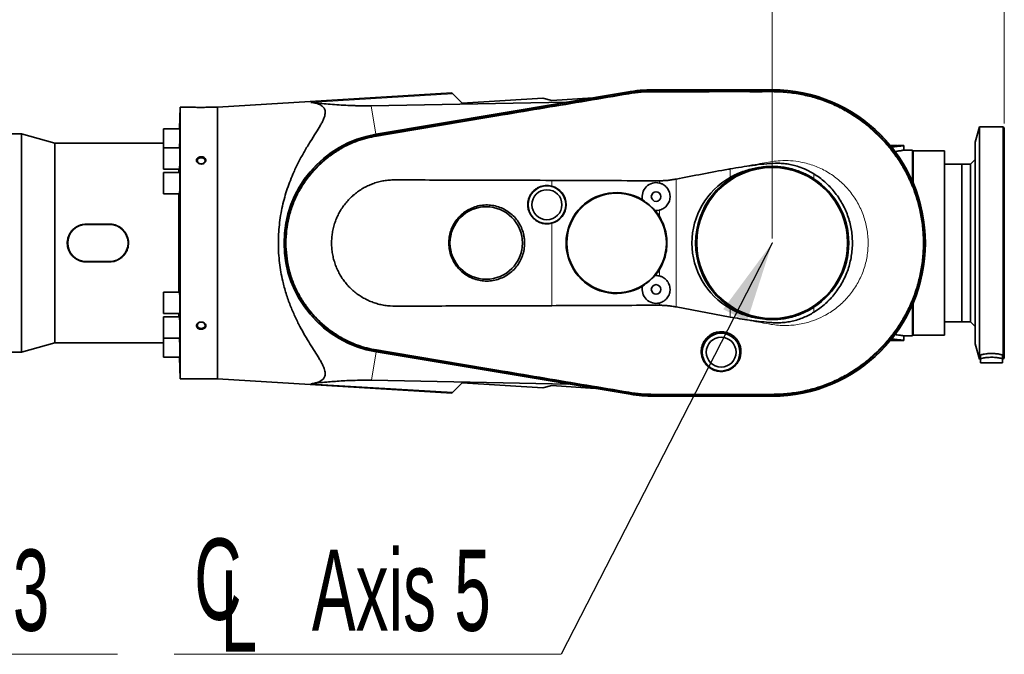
# Model space of a CAD drawing. Header units: millimetres. Extents: x 0 to 11920, y 0 to 8400.
# Tile 26 of 55: x 3584 to 4432, y 6482 to 7029. Entities that reach past the tile are written whole.
import ezdxf

# ---------------------------------------------------------------- set-up
doc = ezdxf.new("R2010")
doc.units = ezdxf.units.MM
doc.header["$LTSCALE"] = 20
doc.header["$PDSIZE"] = -1
doc.styles.add('SLDTEXTSTYLE0', font='TXT', dxfattribs={"width": 0.605})
doc.dimstyles.new('SLDDIMSTYLE0', dxfattribs={"dimtxt": 70, "dimasz": 70, "dimexe": 0, "dimexo": 0.0625, "dimgap": 17.5, "dimtad": 1, "dimdec": 0, "dimrnd": 1e-09, "dimzin": 12, "dimdsep": 46, "dimtxsty": 'SLDTEXTSTYLE0', "dimsah": 1, "dimcen": 0.09, "dimadec": 0, "dimazin": 3, "dimtfac": 1, "dimtofl": 0, "dimtmove": 0, "dimatfit": 3, "dimfxl": 1, "dimfrac": 2, "dimtolj": 1, "dimtzin": 12, "dimarcsym": 0})
doc.dimstyles.new('SLDDIMSTYLE1', dxfattribs={"dimtxt": 70, "dimasz": 70, "dimexe": 0, "dimexo": 0.0625, "dimgap": 17.5, "dimtad": 1, "dimdec": 1, "dimrnd": 1e-09, "dimzin": 12, "dimdsep": 46, "dimtxsty": 'SLDTEXTSTYLE0', "dimsah": 1, "dimcen": 0.09, "dimadec": 0, "dimazin": 3, "dimtfac": 1, "dimtofl": 0, "dimtmove": 0, "dimatfit": 3, "dimfxl": 1, "dimfrac": 2, "dimtolj": 1, "dimtzin": 12, "dimarcsym": 0})
doc.dimstyles.new('SLDDIMSTYLE2', dxfattribs={"dimtxt": 0.18, "dimasz": 70, "dimexe": 0, "dimexo": 0.0625, "dimgap": 0, "dimtad": 0, "dimtih": 1, "dimtoh": 1, "dimdec": 0, "dimrnd": 1e-09, "dimzin": 0, "dimdsep": 46, "dimtxsty": 'Standard', "dimsah": 1, "dimcen": 0.09, "dimadec": 0, "dimazin": 0, "dimtfac": 70, "dimtdec": 0, "dimtofl": 0, "dimtmove": 0, "dimatfit": 3, "dimfxl": 1, "dimfrac": 2, "dimtolj": 1, "dimtzin": 0, "dimarcsym": 0})

# ---------------------------------------------------------------- blocks, each defined once
blk = doc.blocks.new('_D_8')
at = {"color": 7, "linetype": 'Continuous', "lineweight": 0}
for p, q in [((2688.03, 6733.18), (2688.03, 7437.74)), ((4431.91, 6939.48), (4431.91, 7437.74)), ((2688.03, 7407.74), (4431.91, 7407.74))]:
    blk.add_line(p, q, dxfattribs=at)
at = {"color": 7, "linetype": 'Continuous', "lineweight": 18}
for centre, start, end in [((3560.46, 7461.45), 153.43495, 206.56505), ((3559.49, 7461.45), 333.43495, 26.56505)]:
    blk.add_arc(centre, 120.11, start, end, dxfattribs=at)
for points in [[(2688.03, 7407.74), (2758.03, 7397.74), (2758.03, 7417.74)], [(4431.91, 7407.74), (4361.91, 7417.74), (4361.91, 7397.74)]]:
    blk.add_solid(points, dxfattribs=at)
at = {"color": 7, "linetype": 'Continuous', "lineweight": 18, "insert": (3453.03, 7497.97), "char_height": 70, "attachment_point": 1, "style": 'SLDTEXTSTYLE0'}
blk.add_mtext('1744', dxfattribs=at)
blk = doc.blocks.new('_D_9')
at = {"color": 7, "linetype": 'Continuous', "lineweight": 0}
for p, q in [((3089.41, 6640.48), (3089.41, 7157.74)), ((4231.91, 6840.48), (4231.91, 7157.74)), ((3089.41, 7127.74), (4231.91, 7127.74))]:
    blk.add_line(p, q, dxfattribs=at)
at = {"color": 7, "linetype": 'Continuous', "lineweight": 18}
for points in [[(3089.41, 7127.74), (3159.41, 7117.74), (3159.41, 7137.74)], [(4231.91, 7127.74), (4161.91, 7137.74), (4161.91, 7117.74)]]:
    blk.add_solid(points, dxfattribs=at)
at = {"color": 7, "linetype": 'Continuous', "lineweight": 18, "insert": (3513.62, 7217.97), "char_height": 70, "attachment_point": 1, "style": 'SLDTEXTSTYLE0'}
blk.add_mtext('1142,5', dxfattribs=at)
blk = doc.blocks.new('_D_11')
at = {"color": 7, "linetype": 'Continuous', "lineweight": 0}
for p, q in [((2809.31, 6892.98), (2809.31, 7297.74)), ((4431.91, 6939.48), (4431.91, 7297.74)), ((4431.91, 7267.74), (2809.31, 7267.74))]:
    blk.add_line(p, q, dxfattribs=at)
at = {"color": 7, "linetype": 'Continuous', "lineweight": 18}
for points in [[(2809.31, 7267.74), (2879.31, 7257.74), (2879.31, 7277.74)], [(4431.91, 7267.74), (4361.91, 7277.74), (4361.91, 7257.74)]]:
    blk.add_solid(points, dxfattribs=at)
at = {"color": 7, "linetype": 'Continuous', "lineweight": 18, "insert": (3513.67, 7357.97), "char_height": 70, "attachment_point": 1, "style": 'SLDTEXTSTYLE0'}
blk.add_mtext('1623', dxfattribs=at)
blk = doc.blocks.new('SW_SYMBOL_MOD_CL')
at = {"color": 0, "linetype": 'Continuous', "lineweight": 0, "char_height": 15515, "attachment_point": 5, "style": 'SLDTEXTSTYLE0'}
for s, insert in [('C', (8000, 12000)), ('L', (12000, 6000))]:
    blk.add_mtext(s, dxfattribs=dict(at, insert=insert))
blk = doc.blocks.new('SW_NOTE_0_7')
at = {"color": 0, "linetype": 'Continuous', "lineweight": 0}
for p, q in [((0, 0), (331.11, 0)), ((331.11, 0), (0, 0)), ((0, 0), (331.11, 0)), ((331.11, 0), (0, 0)), ((0, 0), (331.11, 0)), ((331.11, 0), (0, 0))]:
    blk.add_line(p, q, dxfattribs=at)
at = {"color": 0, "linetype": 'Continuous', "lineweight": 0, "xscale": 0.0045117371, "yscale": 0.0045117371, "zscale": 0.0045117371}
blk.add_blockref('SW_SYMBOL_MOD_CL', (1.19, 10.12), dxfattribs=at)
at = {"color": 0, "linetype": 'Continuous', "lineweight": 0, "insert": (118.25, 90.24), "char_height": 70, "attachment_point": 1, "style": 'SLDTEXTSTYLE0'}
blk.add_mtext('Axis 3', dxfattribs=at)
blk = doc.blocks.new('SW_NOTE_0_8')
at = {"color": 0, "linetype": 'Continuous', "lineweight": 0}
for p, q in [((-333.33, 0), (0, 0)), ((0, 0), (-333.33, 0)), ((-333.33, 0), (0, 0)), ((0, 0), (-333.33, 0)), ((-333.33, 0), (0, 0)), ((0, 0), (-333.33, 0))]:
    blk.add_line(p, q, dxfattribs=at)
at = {"color": 0, "linetype": 'Continuous', "lineweight": 0, "xscale": 0.0045117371, "yscale": 0.0045117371, "zscale": 0.0045117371}
blk.add_blockref('SW_SYMBOL_MOD_CL', (-331.78, 10.12), dxfattribs=at)
at = {"color": 0, "linetype": 'Continuous', "lineweight": 0, "insert": (-214.73, 90.24), "char_height": 70, "attachment_point": 1, "style": 'SLDTEXTSTYLE0'}
blk.add_mtext('Axis 5', dxfattribs=at)

msp = doc.modelspace()

# ---------------------------------------------------------------- linework, layer by layer
at = {"color": 7, "linetype": 'Continuous', "lineweight": 35}
for p, q in [((3955.98, 6965.84), (3753.91, 6953.48)), ((4106.5, 6966.52), (3890.54, 6930.16)), ((3890.62, 6930.02), (4108.1, 6966.51)), ((3955.98, 6965.84), (3956.74, 6965.08)), ((4108.3, 6965.31), (4108.3, 6965.31)), ((4231.91, 6968.48), (4129.91, 6968.48)), ((4129.91, 6968.32), (4231.91, 6968.32)), ((4129.91, 6967.11), (4129.92, 6967.11)), ((4231.9, 6967.11), (4231.91, 6967.11)), ((3886.41, 6954.73), (4054.76, 6957.81)), ((3956.74, 6965.08), (3964.84, 6956.98)), ((4034.26, 6961.24), (3964.84, 6956.98)), ((4041.91, 6959.23), (4034.26, 6961.24)), ((4041.91, 6959.23), (4077.34, 6961.61)), ((3721.83, 6953.48), (3721.18, 6934.83)), ((3732.91, 6953.48), (3721.83, 6953.48)), ((3721.83, 6719.48), (3721.83, 6953.48)), ((3753.91, 6953.48), (3746.91, 6953.48)), ((3753.91, 6953.48), (3753.91, 6719.48)), ((3721.66, 6934.83), (3707.33, 6934.83)), ((3707.33, 6934.83), (3707.33, 6918.46)), ((4410.41, 6936.48), (4406.91, 6923.42)), ((4430.91, 6936.48), (4410.41, 6936.48)), ((4410.41, 6836.48), (4410.41, 6936.48)), ((4431.91, 6935.48), (4430.91, 6936.48)), ((4430.91, 6836.48), (4430.91, 6936.48)), ((4431.91, 6836.48), (4431.91, 6935.48)), ((3585.07, 6930.48), (3341.41, 6930.48)), ((3613.91, 6922.48), (3585.07, 6930.48)), ((3585.07, 6742.48), (3585.07, 6930.48)), ((3890.81, 6928.86), (3890.83, 6928.86)), ((4406.91, 6836.48), (4406.91, 6923.42)), ((3707.33, 6922.48), (3613.91, 6922.48)), ((3613.91, 6750.48), (3613.91, 6922.48)), ((3721.66, 6918.46), (3707.33, 6918.46)), ((3707.33, 6918.46), (3707.33, 6900.16)), ((4333.74, 6920.48), (4339.91, 6920.48)), ((4334.17, 6919.85), (4335.91, 6919.94)), ((4335.91, 6919.31), (4334.62, 6919.24)), ((4339.91, 6920.3), (4339.91, 6920.48)), ((4345.41, 6920.48), (4341.36, 6920.48)), ((4352.91, 6916.48), (4345.4, 6916.48)), ((4345.41, 6916.48), (4345.41, 6920.48)), ((4352.91, 6916.48), (4352.91, 6889.23)), ((4353.41, 6915.98), (4352.91, 6915.48)), ((4380.41, 6915.98), (4353.41, 6915.98)), ((4353.41, 6915.98), (4353.41, 6888.07)), ((4380.41, 6915.98), (4380.41, 6756.98)), ((4406.91, 6908.48), (4402.91, 6904.48)), ((3707.33, 6900.16), (3721.12, 6900.16)), ((3720.75, 6897.13), (3720.75, 6900.16)), ((4395.21, 6904.48), (4380.41, 6904.48)), ((4402.91, 6904.48), (4395.21, 6904.48)), ((4395.21, 6904.48), (4395.21, 6768.48)), ((4395.21, 6836.48), (4395.21, 6904.48)), ((4402.91, 6836.48), (4402.91, 6904.48)), ((3721.51, 6897.13), (3707.33, 6897.13)), ((3707.33, 6897.13), (3707.33, 6878.83)), ((3707.33, 6878.83), (3721.19, 6878.83)), ((3720.75, 6794.13), (3720.75, 6878.83)), ((4120.33, 6873.34), (4120.23, 6873.74)), ((4131.06, 6864.51), (4130.65, 6864.55)), ((3660.91, 6852.77), (3640.91, 6852.77)), ((3660.91, 6852.48), (3640.91, 6852.48)), ((4395.21, 6768.48), (4395.21, 6836.48)), ((4402.91, 6768.48), (4402.91, 6836.48)), ((4406.91, 6749.54), (4406.91, 6836.48)), ((4410.41, 6736.48), (4410.41, 6836.48)), ((4430.91, 6736.48), (4430.91, 6836.48)), ((4431.91, 6737.48), (4431.91, 6836.48)), ((3640.91, 6820.48), (3660.91, 6820.48)), ((3640.91, 6820.19), (3660.91, 6820.19)), ((4130.65, 6808.41), (4131.06, 6808.45)), ((4120.23, 6799.22), (4120.33, 6799.62)), ((3721.19, 6794.13), (3707.33, 6794.13)), ((3707.33, 6794.13), (3707.33, 6775.83)), ((4195.65, 6772.63), (4149.13, 6781.42)), ((4352.91, 6783.73), (4352.91, 6756.48)), ((4353.41, 6784.89), (4353.41, 6756.98)), ((3707.33, 6775.83), (3721.51, 6775.83)), ((3721.12, 6772.8), (3707.33, 6772.8)), ((3707.33, 6772.8), (3707.33, 6754.5)), ((3720.75, 6772.8), (3720.75, 6775.83)), ((4380.41, 6768.48), (4395.21, 6768.48)), ((4395.21, 6768.48), (4402.91, 6768.48)), ((4402.91, 6768.48), (4406.91, 6764.48)), ((3707.33, 6754.5), (3721.66, 6754.5)), ((3707.33, 6754.5), (3707.33, 6738.13)), ((4335.91, 6753.02), (4334.05, 6753.12)), ((4335.91, 6753.65), (4334.55, 6753.72)), ((4345.36, 6756.48), (4352.91, 6756.48)), ((4345.41, 6752.48), (4345.41, 6756.49)), ((4352.91, 6757.48), (4353.41, 6756.98)), ((4353.41, 6756.98), (4380.41, 6756.98)), ((3585.07, 6742.48), (3613.91, 6750.48)), ((3613.91, 6750.48), (3707.33, 6750.48)), ((4339.91, 6752.48), (4333.74, 6752.48)), ((4339.91, 6752.48), (4339.91, 6752.66)), ((4341.36, 6752.48), (4345.41, 6752.48)), ((4406.91, 6749.54), (4410.41, 6736.48)), ((3341.41, 6742.48), (3585.07, 6742.48)), ((3707.33, 6738.13), (3721.66, 6738.13)), ((3721.18, 6738.13), (3721.83, 6719.48)), ((4108.1, 6706.45), (3890.62, 6742.94)), ((3890.65, 6742.78), (4109.63, 6706.16)), ((3890.83, 6744.1), (3890.81, 6744.1)), ((4410.41, 6736.48), (4411.41, 6736.48)), ((4411.41, 6736.74), (4411.41, 6739.99)), ((4411.41, 6736.74), (4411.41, 6733.18)), ((4430.41, 6736.74), (4430.41, 6739.99)), ((4430.41, 6736.74), (4430.41, 6733.18)), ((4430.41, 6736.48), (4430.91, 6736.48)), ((4430.91, 6736.48), (4431.91, 6737.48)), ((4411.41, 6733.18), (4430.41, 6733.18)), ((3721.83, 6719.48), (3753.91, 6719.48)), ((3753.91, 6719.48), (3955.98, 6707.12)), ((4056.56, 6715.04), (3886.54, 6718.23)), ((3964.84, 6715.98), (3956.74, 6707.88)), ((3964.84, 6715.98), (4034.28, 6711.72)), ((4034.28, 6711.72), (4041.91, 6713.74)), ((4041.91, 6713.74), (4079.38, 6711.22)), ((3956.74, 6707.88), (3955.98, 6707.12)), ((4108.3, 6707.65), (4108.3, 6707.65)), ((4129.92, 6705.85), (4129.91, 6705.85)), ((4231.91, 6704.64), (4129.91, 6704.64)), ((4129.91, 6704.48), (4231.91, 6704.48)), ((4231.91, 6705.85), (4231.91, 6705.85))]:
    msp.add_line(p, q, dxfattribs=at)
at = {"color": 8, "linetype": 'Continuous', "lineweight": 18}
for p, q in [((4108.3, 6965.31), (4108.1, 6966.51)), ((4108.39, 6964.76), (4108.3, 6965.31)), ((4129.91, 6967.11), (4129.91, 6968.32)), ((4129.91, 6966.55), (4129.92, 6967.11)), ((4231.9, 6967.11), (4231.91, 6966.56)), ((4231.91, 6967.11), (4231.91, 6968.32)), ((3956.74, 6965.08), (3834.53, 6957.65)), ((3886.41, 6954.73), (3890.54, 6930.16)), ((3890.81, 6928.86), (3890.62, 6930.02)), ((3890.91, 6928.29), (3890.83, 6928.86)), ((4335.91, 6919.31), (4335.91, 6919.94)), ((4195.65, 6892.97), (4195.65, 6900.33)), ((4041.91, 6885.48), (4041.91, 6890.45)), ((4134.69, 6888.16), (4134.69, 6890.1)), ((4149.13, 6891.54), (4149.13, 6781.42)), ((4267.85, 6896.09), (4267.85, 6891.84)), ((4134.69, 6859.53), (4134.69, 6864.8)), ((3640.91, 6852.77), (3640.91, 6852.48)), ((3660.91, 6852.77), (3660.91, 6852.48)), ((4041.91, 6782.51), (4041.91, 6853.49)), ((3640.91, 6820.19), (3640.91, 6820.48)), ((3660.91, 6820.19), (3660.91, 6820.48)), ((4134.69, 6808.16), (4134.69, 6813.43)), ((4134.69, 6782.85), (4134.69, 6784.8)), ((4195.65, 6772.63), (4195.65, 6779.99)), ((4267.85, 6781.12), (4267.85, 6776.86)), ((4335.91, 6753.02), (4335.91, 6753.65)), ((3890.91, 6744.67), (3890.83, 6744.1)), ((3886.54, 6718.23), (3890.65, 6742.78)), ((3890.81, 6744.1), (3890.62, 6742.94)), ((3956.74, 6707.88), (3834.53, 6715.31)), ((4108.3, 6707.65), (4108.1, 6706.45)), ((4108.39, 6708.2), (4108.3, 6707.65)), ((4129.91, 6706.41), (4129.92, 6705.85)), ((4129.91, 6705.85), (4129.91, 6704.64)), ((4231.91, 6706.41), (4219.26, 6706.41)), ((4231.91, 6706.41), (4231.91, 6705.85)), ((4231.91, 6705.85), (4231.91, 6704.64))]:
    msp.add_line(p, q, dxfattribs=at)
at = {"color": 7, "linetype": 'Continuous', "lineweight": 35, "flags": 128}
for points in [[(3739.91, 6904.63), (3741.02, 6904.77), (3742, 6905.2), (3742.76, 6905.85), (3743.21, 6906.66), (3743.3, 6907.55), (3743.03, 6908.41), (3742.42, 6909.15), (3741.53, 6909.7), (3740.47, 6909.99), (3739.36, 6909.99), (3738.3, 6909.7), (3737.41, 6909.15), (3736.8, 6908.41), (3736.53, 6907.55), (3736.62, 6906.66), (3737.07, 6905.85), (3737.83, 6905.2), (3738.81, 6904.77), (3739.91, 6904.63)], [(3739.91, 6762.94), (3741.02, 6763.08), (3742, 6763.51), (3742.76, 6764.16), (3743.21, 6764.97), (3743.3, 6765.86), (3743.03, 6766.72), (3742.42, 6767.46), (3741.53, 6768.01), (3740.47, 6768.3), (3739.36, 6768.3), (3738.3, 6768.01), (3737.41, 6767.46), (3736.8, 6766.72), (3736.53, 6765.86), (3736.62, 6764.97), (3737.07, 6764.16), (3737.83, 6763.51), (3738.81, 6763.08), (3739.91, 6762.94)]]:
    msp.add_lwpolyline(points, dxfattribs=at)
at = {"color": 7, "linetype": 'Continuous', "lineweight": 35}
for centre, radius in [((4231.91, 6836.48), 65), ((4037.81, 6869.48), 16.25), ((4037.81, 6869.48), 12.92), ((4131.91, 6876.48), 4.15), ((4097.81, 6836.48), 42.9), ((3985.51, 6836.48), 31.23), ((4131.91, 6796.48), 4.15), ((4187.91, 6742.48), 16.25), ((4187.91, 6742.48), 12.86)]:
    msp.add_circle(centre, radius, dxfattribs=at)
for centre, radius, start, end in [((4129.91, 6827.48), 141, 90, 99.55723), ((4129.91, 6836.48), 131.84, 90, 99.52477), ((4231.91, 6836.48), 132, 270, 90), ((4231.91, 6836.48), 131.84, 270, 90), ((3906.31, 6836.48), 95, 99.55723, 260.50724), ((3906.31, 6836.48), 94.84, 99.52477, 260.47523), ((4231.91, 6836.48), 66, 102.58892, 257.41108), ((4231.91, 6836.48), 66, 302.99174, 57.00826), ((4037.81, 6869.48), 16.51, 284.37716, 75.62284), ((4131.91, 6876.48), 12, 76.65221, 193.20977), ((4097.81, 6836.48), 43.48, 58.96524, 301.03476), ((4097.81, 6836.48), 43.19, 40.52686, 58.57795), ((4131.91, 6876.48), 12, 265.89505, 283.34779), ((4097.81, 6836.48), 43.48, 32.01127, 40.13958), ((3640.91, 6836.48), 16, 90, 270), ((3660.91, 6836.48), 16, 270, 90), ((4097.81, 6836.48), 43.48, 319.86042, 327.98873), ((4097.81, 6836.48), 43.19, 301.42205, 319.47314), ((4131.91, 6796.48), 12, 76.65221, 94.10495), ((4131.91, 6796.48), 12, 166.79023, 283.34779), ((4129.91, 6836.48), 131.84, 260.47523, 270), ((4129.91, 6827.48), 123, 260.50724, 270)]:
    msp.add_arc(centre, radius, start, end, dxfattribs=at)
msp.add_ellipse((4227.96, 6836.48), major_axis=(65.16, 0), ratio=0.998153, start_param=2.089503, end_param=4.193682, dxfattribs=at)
for points, knots in [([(3890.83, 6928.86), (3897.41, 6929.97), (3910.57, 6932.18), (3930.31, 6935.48), (3969.8, 6942.1), (4015.91, 6949.83), (4062.05, 6957.56), (4088.48, 6961.99), (4101.69, 6964.2), (4108.3, 6965.31)], [0, 0, 0, 0, 0.090795, 0.181579, 0.272357, 0.635472, 0.817736, 0.908868, 1, 1, 1, 1]), ([(4108.3, 6965.31), (4111.87, 6965.83), (4117.24, 6966.6), (4124.47, 6967.04), (4128.1, 6967.09), (4129.91, 6967.11)], [0, 0, 0, 0, 0.498216, 0.74889, 1, 1, 1, 1]), ([(4129.92, 6967.11), (4136.59, 6967.11), (4149.93, 6967.11), (4169.94, 6967.11), (4190.27, 6967.11), (4207.43, 6967.12), (4221.41, 6967.1), (4228.41, 6967.11), (4231.9, 6967.11)], [0, 0, 0, 0, 0.196211, 0.392415, 0.588619, 0.794305, 0.897147, 1, 1, 1, 1]), ([(4231.91, 6967.11), (4235.29, 6967.04), (4242.04, 6966.9), (4252.1, 6965.68), (4262.08, 6963.72), (4271.91, 6960.97), (4281.59, 6957.45), (4291.13, 6953.08), (4300.48, 6947.85), (4309.49, 6941.77), (4317.97, 6934.96), (4325.92, 6927.41), (4333.29, 6919.12), (4339.91, 6910.25), (4345.71, 6900.93), (4350.71, 6891.17), (4354.93, 6880.91), (4358.24, 6870.35), (4360.63, 6859.63), (4362.12, 6848.77), (4362.7, 6837.69), (4362.33, 6826.63), (4361.04, 6815.72), (4358.87, 6805.08), (4355.82, 6794.63), (4351.88, 6784.4), (4347.04, 6774.42), (4341.38, 6764.91), (4334.98, 6755.98), (4327.88, 6747.63), (4320.01, 6739.81), (4311.52, 6732.71), (4302.52, 6726.4), (4293.06, 6720.87), (4283.05, 6716.1), (4272.88, 6712.29), (4262.71, 6709.39), (4252.63, 6707.38), (4242.34, 6706.09), (4235.41, 6705.93), (4231.91, 6705.85)], [0, 0, 0, 0, 0.02467, 0.049342, 0.074004, 0.098969, 0.123935, 0.149212, 0.175614, 0.202199, 0.228564, 0.255112, 0.282237, 0.309562, 0.33593, 0.36248, 0.389608, 0.416936, 0.443307, 0.469862, 0.496994, 0.524326, 0.550696, 0.57725, 0.60362, 0.630173, 0.657304, 0.684634, 0.711007, 0.737562, 0.764696, 0.792029, 0.818399, 0.844953, 0.872084, 0.899415, 0.924248, 0.949353, 0.974457, 1, 1, 1, 1]), ([(3834.53, 6715.31), (3835.84, 6715.5), (3838, 6715.82), (3840.62, 6716.61), (3842.62, 6717.47), (3844.3, 6718.56), (3845.53, 6719.82), (3846.32, 6721.18), (3846.75, 6722.63), (3846.85, 6724.25), (3846.61, 6726.18), (3845.94, 6728.46), (3844.81, 6731.11), (3843.33, 6733.95), (3841.06, 6737.87), (3837.84, 6743.01), (3833.62, 6749.64), (3829.28, 6756.81), (3824.87, 6764.7), (3820.59, 6773.31), (3816.55, 6782.77), (3812.98, 6792.91), (3810.34, 6802.59), (3808.53, 6811.47), (3807.34, 6819.46), (3806.6, 6827.66), (3806.33, 6835.92), (3806.53, 6844.11), (3807.2, 6852.25), (3808.32, 6860.35), (3809.89, 6868.28), (3811.83, 6875.93), (3814.11, 6883.32), (3816.73, 6890.5), (3820.04, 6898.41), (3824.11, 6906.83), (3828.95, 6915.63), (3833.96, 6923.86), (3838.61, 6931.17), (3841.96, 6936.56), (3844.07, 6940.37), (3845.29, 6942.91), (3846.14, 6945.14), (3846.66, 6947.09), (3846.86, 6948.91), (3846.71, 6950.58), (3846.2, 6952.06), (3845.35, 6953.36), (3844.16, 6954.49), (3842.17, 6955.76), (3839.08, 6956.96), (3836.05, 6957.42), (3834.53, 6957.65)], [0, 0, 0, 0, 0.020288, 0.033411, 0.04653, 0.05997, 0.073406, 0.084362, 0.095318, 0.106609, 0.117902, 0.13216, 0.146423, 0.16107, 0.175721, 0.203417, 0.231127, 0.259502, 0.287876, 0.318046, 0.34821, 0.379439, 0.41066, 0.432363, 0.454064, 0.476382, 0.498699, 0.520413, 0.542127, 0.564478, 0.586831, 0.608583, 0.630336, 0.65255, 0.674767, 0.706457, 0.738153, 0.770756, 0.80335, 0.83152, 0.845799, 0.860075, 0.871517, 0.882956, 0.894705, 0.906452, 0.917912, 0.929373, 0.94118, 0.95299, 0.976338, 1, 1, 1, 1]), ([(3834.53, 6957.65), (3836.63, 6957.41), (3840.83, 6956.94), (3847.57, 6956.28), (3854.74, 6955.67), (3862.23, 6955.18), (3868.84, 6954.89), (3874.28, 6954.74), (3878.37, 6954.68), (3882.4, 6954.67), (3885.07, 6954.71), (3886.41, 6954.73)], [0, 0, 0, 0, 0.153001, 0.305984, 0.46037, 0.614674, 0.749662, 0.818159, 0.88663, 0.943092, 1, 1, 1, 1]), ([(3732.91, 6953.48), (3732.93, 6953.48), (3732.99, 6953.48), (3733.65, 6953.44), (3735.06, 6953.37), (3737.03, 6953.31), (3739.35, 6953.28), (3741.78, 6953.29), (3744.01, 6953.34), (3745.73, 6953.42), (3746.75, 6953.47), (3746.86, 6953.48), (3746.91, 6953.48)], [0, 0, 0, 0, 0.052295, 0.15493, 0.258586, 0.364844, 0.474016, 0.585217, 0.696873, 0.80723, 0.914856, 1, 1, 1, 1]), ([(3721.23, 6918.46), (3721.25, 6918.94), (3721.31, 6920.06), (3721.41, 6922.65), (3721.51, 6925.72), (3721.59, 6928.81), (3721.64, 6931.55), (3721.66, 6933.59), (3721.65, 6934.73), (3721.63, 6934.72), (3721.62, 6934.71)], [0, 0, 0, 0, 0.101077, 0.236488, 0.371911, 0.507295, 0.64261, 0.777857, 0.913059, 1, 1, 1, 1]), ([(3890.81, 6744.1), (3889.17, 6744.4), (3885.87, 6745.01), (3879.34, 6746.67), (3872.08, 6749.13), (3864.25, 6752.67), (3857.37, 6756.49), (3850.78, 6760.92), (3844.58, 6765.89), (3838.89, 6771.32), (3833.66, 6777.2), (3828.9, 6783.56), (3824.7, 6790.3), (3821.12, 6797.31), (3818.13, 6804.59), (3815.75, 6812.17), (3814.02, 6819.93), (3812.96, 6827.72), (3812.55, 6835.58), (3812.81, 6843.53), (3813.74, 6851.42), (3815.33, 6859.13), (3817.54, 6866.68), (3820.41, 6874.09), (3823.91, 6881.22), (3827.95, 6887.98), (3832.54, 6894.37), (3837.71, 6900.41), (3843.37, 6905.99), (3849.42, 6911.02), (3855.86, 6915.53), (3862.74, 6919.52), (3870.82, 6923.34), (3878.45, 6926.03), (3885.45, 6927.87), (3889.03, 6928.53), (3890.81, 6928.86)], [0, 0, 0, 0, 0.019093, 0.03819, 0.076816, 0.10641, 0.136004, 0.166458, 0.196911, 0.226506, 0.2561, 0.286554, 0.317008, 0.346604, 0.3762, 0.406655, 0.43711, 0.466712, 0.496313, 0.526774, 0.557235, 0.586835, 0.616435, 0.646894, 0.677354, 0.706955, 0.736557, 0.767018, 0.79748, 0.827076, 0.856672, 0.887129, 0.917585, 0.958506, 0.979255, 1, 1, 1, 1]), ([(3721.12, 6900.28), (3721.14, 6900.28), (3721.19, 6900.28), (3721.28, 6901.45), (3721.39, 6903.52), (3721.49, 6906.27), (3721.58, 6909.36), (3721.64, 6912.44), (3721.66, 6915.18), (3721.66, 6917.22), (3721.62, 6918.36), (3721.58, 6918.35), (3721.57, 6918.34)], [0, 0, 0, 0, 0.072038, 0.179431, 0.286882, 0.394352, 0.501799, 0.609195, 0.716535, 0.823833, 0.931121, 1, 1, 1, 1]), ([(4335.91, 6919.94), (4336.93, 6920.02), (4338.97, 6920.18), (4340.77, 6920.4), (4341.58, 6920.5), (4341.38, 6920.48), (4341.36, 6920.47)], [0, 0, 0, 0, 0.3227454, 0.6454972, 0.9675901, 1, 1, 1, 1]), ([(4345.4, 6920.48), (4345.37, 6920.47), (4345.31, 6920.46), (4344.71, 6920.36), (4343.74, 6920.2), (4342.39, 6919.99), (4340.64, 6919.75), (4338.49, 6919.51), (4336.78, 6919.38), (4335.91, 6919.31)], [0, 0, 0, 0, 0.129314, 0.266036, 0.406669, 0.544446, 0.686115, 0.840291, 1, 1, 1, 1]), ([(4337.52, 6915.39), (4337.73, 6915.41), (4338.7, 6915.48), (4340.22, 6915.67), (4342, 6915.9), (4343.45, 6916.13), (4344.55, 6916.32), (4345.2, 6916.44), (4345.47, 6916.49), (4345.4, 6916.48), (4345.4, 6916.48)], [0, 0, 0, 0, 0.045027, 0.19832, 0.355941, 0.511207, 0.671017, 0.825408, 0.984413, 1, 1, 1, 1]), ([(3736.76, 6905.74), (3737.03, 6905.51), (3737.62, 6905.02), (3738.84, 6904.58), (3740.21, 6904.47), (3741.56, 6904.74), (3742.73, 6905.35), (3743.57, 6906.24), (3743.98, 6907.27), (3743.93, 6908.34), (3743.45, 6909.32), (3742.58, 6910.11), (3741.41, 6910.65), (3740.06, 6910.86), (3738.68, 6910.72), (3737.43, 6910.23), (3736.48, 6909.45), (3735.93, 6908.47), (3735.84, 6907.41), (3736.14, 6906.46), (3736.57, 6905.96), (3736.76, 6905.74)], [0, 0, 0, 0, 0.047445, 0.101225, 0.155754, 0.210712, 0.265569, 0.319819, 0.373182, 0.42578, 0.478107, 0.530781, 0.584236, 0.638543, 0.693419, 0.748367, 0.802852, 0.856501, 0.9093, 0.961644, 1, 1, 1, 1]), ([(4149.13, 6891.54), (4164.14, 6894.45), (4179.64, 6897.44), (4195.17, 6900.24), (4195.65, 6900.33)], [0, 0, 0, 0, 0.969242, 1, 1, 1, 1]), ([(4195.65, 6900.33), (4202.11, 6901.37), (4211.8, 6902.94), (4224.81, 6904.61), (4233.05, 6905.24), (4239.69, 6905.16), (4244.75, 6904.68), (4249.8, 6903.72), (4255.42, 6902.11), (4261.56, 6899.72), (4265.74, 6897.31), (4267.85, 6896.09)], [0, 0, 0, 0, 0.264572, 0.39745, 0.530199, 0.597906, 0.665584, 0.735297, 0.805023, 0.901813, 1, 1, 1, 1]), ([(4195.65, 6892.97), (4197.44, 6893.93), (4201.02, 6895.85), (4206.54, 6898.04), (4212.05, 6899.77), (4215.7, 6900.52), (4217.53, 6900.89)], [0, 0, 0, 0, 0.26007, 0.522211, 0.760324, 1, 1, 1, 1]), ([(4217.53, 6900.89), (4219.19, 6901.23), (4222.53, 6901.89), (4227.65, 6902.41), (4232.85, 6902.54), (4238.16, 6902.26), (4243.52, 6901.53), (4248.92, 6900.33), (4254.27, 6898.66), (4260.73, 6896.06), (4265.11, 6893.47), (4267.85, 6891.84)], [0, 0, 0, 0, 0.0969858, 0.1945545, 0.2939514, 0.3939779, 0.4980649, 0.6028769, 0.7099758, 0.8178652, 1, 1, 1, 1]), ([(3721.19, 6878.94), (3721.21, 6878.94), (3721.27, 6878.95), (3721.37, 6880.12), (3721.47, 6882.19), (3721.56, 6884.95), (3721.62, 6888.04), (3721.66, 6891.12), (3721.66, 6893.86), (3721.63, 6895.89), (3721.57, 6897.03), (3721.53, 6897.02), (3721.51, 6897.01)], [0, 0, 0, 0, 0.072235, 0.179677, 0.287147, 0.394603, 0.502013, 0.609365, 0.716671, 0.823959, 0.931261, 1, 1, 1, 1]), ([(4041.91, 6890.45), (4028.57, 6890.49), (4001.89, 6890.59), (3965.57, 6890.7), (3937.78, 6890.74), (3920.93, 6890.81), (3911.31, 6890.88), (3905.01, 6890.86), (3899.62, 6890.51), (3895.18, 6889.73), (3890.75, 6888.61), (3886.45, 6887.1), (3882.3, 6885.25), (3878.35, 6883.07), (3874.55, 6880.54), (3870.99, 6877.71), (3867.68, 6874.59), (3864.64, 6871.21), (3861.87, 6867.53), (3859.42, 6863.64), (3857.33, 6859.59), (3855.58, 6855.39), (3854.17, 6851.01), (3853.14, 6846.52), (3852.5, 6842), (3852.23, 6837.45), (3852.34, 6832.83), (3852.84, 6828.25), (3853.71, 6823.76), (3854.95, 6819.36), (3856.58, 6815.04), (3858.56, 6810.88), (3860.87, 6806.93), (3863.49, 6803.21), (3866.44, 6799.67), (3869.69, 6796.42), (3873.16, 6793.47), (3876.86, 6790.83), (3880.81, 6788.48), (3884.95, 6786.49), (3889.21, 6784.84), (3893.6, 6783.6), (3898.12, 6782.65), (3904.11, 6782.08), (3911.47, 6782.08), (3923.07, 6782.16), (3940.47, 6782.21), (3963.65, 6782.26), (3998.43, 6782.36), (4024.52, 6782.45), (4041.91, 6782.51)], [0, 0, 0, 0, 0.090585, 0.181171, 0.246624, 0.279357, 0.295724, 0.312095, 0.322198, 0.332378, 0.342781, 0.353258, 0.363362, 0.373646, 0.383929, 0.394397, 0.404582, 0.414839, 0.425321, 0.435879, 0.446049, 0.45629, 0.466752, 0.477291, 0.487483, 0.497745, 0.508229, 0.51879, 0.528996, 0.539272, 0.549773, 0.560351, 0.570544, 0.580808, 0.591295, 0.601861, 0.612036, 0.622283, 0.632752, 0.643297, 0.65351, 0.663799, 0.674316, 0.684924, 0.704637, 0.724374, 0.763848, 0.822866, 0.881894, 1, 1, 1, 1]), ([(4041.91, 6890.45), (4055.26, 6890.4), (4081.94, 6890.3), (4112.87, 6890.11), (4130.45, 6890.11), (4134.69, 6890.1)], [0, 0, 0, 0, 0.4314658, 0.8629316, 1, 1, 1, 1]), ([(4134.69, 6890.1), (4135.89, 6890.12), (4138.3, 6890.16), (4141.92, 6890.44), (4145.54, 6890.88), (4147.93, 6891.32), (4149.13, 6891.54)], [0, 0, 0, 0, 0.24828, 0.49726, 0.748301, 1, 1, 1, 1]), ([(4267.85, 6896.09), (4269.49, 6895.02), (4272.77, 6892.87), (4277.31, 6889.16), (4281.54, 6885.11), (4285.44, 6880.7), (4288.98, 6875.93), (4292.11, 6870.88), (4294.77, 6865.62), (4296.99, 6860.17), (4298.76, 6854.49), (4300.04, 6848.68), (4300.81, 6842.84), (4301.1, 6836.95), (4300.89, 6831.01), (4300.18, 6825.1), (4298.98, 6819.33), (4297.3, 6813.68), (4295.13, 6808.14), (4292.5, 6802.8), (4289.46, 6797.75), (4286, 6792.97), (4282.13, 6788.46), (4277.79, 6784.21), (4273.05, 6780.28), (4269.59, 6778.01), (4267.85, 6776.86)], [0, 0, 0, 0, 0.041134, 0.082554, 0.123426, 0.164299, 0.206355, 0.248411, 0.28932, 0.33023, 0.372326, 0.414421, 0.455346, 0.496271, 0.538383, 0.580495, 0.62144, 0.662386, 0.704521, 0.746656, 0.787594, 0.828531, 0.870657, 0.912783, 0.956221, 1, 1, 1, 1]), ([(4041.91, 6885.48), (4041.02, 6885.66), (4039.2, 6886.03), (4036.41, 6886.01), (4033.64, 6885.54), (4031.02, 6884.61), (4028.57, 6883.25), (4026.4, 6881.51), (4024.53, 6879.41), (4023.06, 6877.05), (4021.99, 6874.46), (4021.38, 6871.74), (4021.24, 6868.94), (4021.56, 6866.17), (4022.35, 6863.48), (4023.57, 6860.98), (4025.21, 6858.7), (4027.19, 6856.74), (4029.49, 6855.13), (4032.01, 6853.94), (4034.71, 6853.19), (4038.05, 6852.8), (4040.45, 6853.23), (4041.91, 6853.49)], [0, 0, 0, 0, 0.045632, 0.092587, 0.138219, 0.185175, 0.230808, 0.277765, 0.323405, 0.370369, 0.416016, 0.462987, 0.50864, 0.555616, 0.60127, 0.648247, 0.693899, 0.740875, 0.786521, 0.833492, 0.879131, 0.926093, 1, 1, 1, 1]), ([(4134.69, 6888.16), (4135.49, 6887.91), (4137.58, 6887.27), (4140.52, 6885.16), (4142.91, 6881.84), (4144.06, 6877.9), (4143.85, 6873.8), (4142.29, 6870), (4139.56, 6866.94), (4136.79, 6865.38), (4135.09, 6864.91), (4134.69, 6864.8)], [0, 0, 0, 0, 0.078787, 0.204627, 0.330631, 0.4567, 0.582662, 0.708561, 0.834557, 0.96063, 1, 1, 1, 1]), ([(4018.59, 6836.48), (4018.5, 6834.61), (4018.31, 6830.86), (4016.84, 6825.42), (4014.53, 6820.34), (4011.41, 6815.73), (4007.56, 6811.72), (4003.11, 6808.41), (3998.16, 6805.92), (3992.88, 6804.29), (3987.4, 6803.59), (3981.89, 6803.8), (3976.5, 6804.95), (3971.38, 6806.97), (3966.68, 6809.83), (3962.5, 6813.44), (3959, 6817.71), (3956.24, 6822.5), (3954.33, 6827.71), (3953.3, 6833.17), (3953.22, 6838.72), (3954.06, 6844.22), (3955.82, 6849.5), (3958.43, 6854.42), (3961.84, 6858.81), (3965.92, 6862.57), (3970.58, 6865.57), (3975.67, 6867.76), (3981.04, 6869.04), (3986.55, 6869.41), (3992.03, 6868.83), (3997.34, 6867.36), (4002.32, 6865), (4006.85, 6861.86), (4010.77, 6857.99), (4014.02, 6853.51), (4016.46, 6848.54), (4017.84, 6843.92), (4018.49, 6839.87), (4018.56, 6837.61), (4018.59, 6836.48)], [0, 0, 0, 0, 0.027345, 0.054689, 0.081676, 0.108663, 0.135588, 0.162513, 0.189342, 0.21617, 0.242909, 0.269648, 0.296346, 0.323045, 0.349769, 0.376493, 0.403295, 0.430097, 0.456992, 0.483888, 0.510854, 0.53782, 0.564805, 0.591791, 0.618738, 0.645685, 0.672549, 0.699414, 0.726185, 0.752955, 0.779663, 0.806371, 0.833076, 0.859782, 0.886548, 0.913315, 0.940177, 0.96704, 0.98352, 1, 1, 1, 1]), ([(4134.69, 6813.43), (4135.68, 6815.18), (4137.69, 6818.72), (4139.83, 6824.81), (4141.16, 6831.54), (4141.38, 6838.8), (4140.37, 6846.13), (4138.23, 6853.18), (4135.84, 6857.45), (4134.69, 6859.53)], [0, 0, 0, 0, 0.124326, 0.251217, 0.397237, 0.547218, 0.698067, 0.853325, 1, 1, 1, 1]), ([(3640.91, 6852.77), (3640.01, 6852.72), (3638.19, 6852.64), (3635.54, 6851.94), (3633.01, 6850.83), (3630.73, 6849.32), (3628.7, 6847.44), (3627.03, 6845.25), (3625.74, 6842.78), (3624.89, 6840.16), (3624.5, 6837.42), (3624.57, 6834.71), (3625.09, 6832.03), (3626.04, 6829.52), (3627.4, 6827.17), (3629.12, 6825.08), (3631.2, 6823.28), (3633.55, 6821.85), (3636.15, 6820.82), (3638.63, 6820.28), (3640.24, 6820.22), (3640.91, 6820.19)], [0, 0, 0, 0, 0.052563, 0.106663, 0.159224, 0.213282, 0.266348, 0.320943, 0.374135, 0.428918, 0.481241, 0.535126, 0.586709, 0.639769, 0.691724, 0.745131, 0.798063, 0.852509, 0.905756, 0.96058, 1, 1, 1, 1]), ([(3660.91, 6820.19), (3661.82, 6820.24), (3663.64, 6820.32), (3666.29, 6821.02), (3668.82, 6822.13), (3671.1, 6823.64), (3673.13, 6825.52), (3674.8, 6827.71), (3676.09, 6830.18), (3676.94, 6832.8), (3677.33, 6835.54), (3677.26, 6838.25), (3676.74, 6840.93), (3675.79, 6843.44), (3674.43, 6845.79), (3672.71, 6847.88), (3670.63, 6849.68), (3668.28, 6851.11), (3665.68, 6852.14), (3663.2, 6852.68), (3661.59, 6852.74), (3660.91, 6852.77)], [0, 0, 0, 0, 0.052563, 0.106663, 0.159224, 0.213282, 0.266348, 0.320943, 0.374135, 0.428918, 0.481241, 0.535126, 0.586709, 0.639769, 0.691724, 0.745131, 0.798063, 0.852509, 0.905756, 0.96058, 1, 1, 1, 1]), ([(4134.69, 6808.16), (4135.49, 6807.91), (4137.58, 6807.27), (4140.52, 6805.16), (4142.91, 6801.84), (4144.06, 6797.9), (4143.85, 6793.8), (4142.29, 6790), (4139.56, 6786.94), (4136.79, 6785.38), (4135.09, 6784.91), (4134.69, 6784.8)], [0, 0, 0, 0, 0.078787, 0.204627, 0.330631, 0.4567, 0.582662, 0.708561, 0.834557, 0.96063, 1, 1, 1, 1]), ([(3721.51, 6775.94), (3721.53, 6775.94), (3721.58, 6775.95), (3721.63, 6777.13), (3721.66, 6779.19), (3721.66, 6781.95), (3721.62, 6785.04), (3721.56, 6788.12), (3721.47, 6790.85), (3721.36, 6792.89), (3721.27, 6794.03), (3721.21, 6794.02), (3721.19, 6794.01)], [0, 0, 0, 0, 0.072456, 0.17986, 0.287206, 0.394509, 0.501796, 0.609102, 0.716453, 0.823861, 0.931316, 1, 1, 1, 1]), ([(4134.69, 6782.85), (4124.13, 6782.83), (4103.38, 6782.79), (4072.46, 6782.63), (4052.1, 6782.55), (4041.91, 6782.51)], [0, 0, 0, 0, 0.341475, 0.670738, 1, 1, 1, 1]), ([(4149.13, 6781.42), (4147.94, 6781.64), (4145.58, 6782.07), (4141.98, 6782.51), (4138.34, 6782.8), (4135.91, 6782.84), (4134.69, 6782.85)], [0, 0, 0, 0, 0.248358, 0.497336, 0.74831, 1, 1, 1, 1]), ([(4217.53, 6772.07), (4216.15, 6772.34), (4211.67, 6773.24), (4204.2, 6775.58), (4198.52, 6778.51), (4195.65, 6779.99)], [0, 0, 0, 0, 0.180582, 0.586315, 1, 1, 1, 1]), ([(4267.85, 6781.12), (4266.3, 6780.17), (4263.19, 6778.25), (4258.2, 6775.86), (4252.99, 6773.85), (4247.62, 6772.3), (4242.19, 6771.21), (4236.7, 6770.57), (4231.11, 6770.41), (4224.67, 6770.73), (4220.17, 6771.57), (4217.53, 6772.07)], [0, 0, 0, 0, 0.103939, 0.208598, 0.315534, 0.423256, 0.527195, 0.631856, 0.738791, 0.846512, 1, 1, 1, 1]), ([(3721.57, 6754.61), (3721.58, 6754.61), (3721.62, 6754.61), (3721.66, 6755.79), (3721.66, 6757.86), (3721.63, 6760.61), (3721.57, 6763.7), (3721.49, 6766.78), (3721.39, 6769.52), (3721.28, 6771.55), (3721.18, 6772.7), (3721.14, 6772.68), (3721.12, 6772.68)], [0, 0, 0, 0, 0.0723035, 0.1796618, 0.2869716, 0.3942588, 0.5015566, 0.6088949, 0.7162896, 0.8237355, 0.9312055, 1, 1, 1, 1]), ([(4267.85, 6776.86), (4266.42, 6776.02), (4263.55, 6774.33), (4258.96, 6772.22), (4254.18, 6770.46), (4249.26, 6769.12), (4244.3, 6768.22), (4239.27, 6767.71), (4234.18, 6767.7), (4227.96, 6768.14), (4220.67, 6768.9), (4209.51, 6770.34), (4201.2, 6771.71), (4195.65, 6772.63)], [0, 0, 0, 0, 0.067223, 0.134444, 0.20356, 0.272674, 0.339917, 0.407155, 0.476278, 0.545467, 0.65896, 0.772468, 1, 1, 1, 1]), ([(3736.88, 6763.21), (3737.17, 6763), (3737.79, 6762.54), (3739.03, 6762.17), (3740.41, 6762.12), (3741.75, 6762.42), (3742.87, 6763.06), (3743.65, 6763.94), (3744, 6764.98), (3743.89, 6766.04), (3743.35, 6767.02), (3742.43, 6767.81), (3741.22, 6768.33), (3739.86, 6768.5), (3738.49, 6768.29), (3737.28, 6767.73), (3736.38, 6766.89), (3735.89, 6765.87), (3735.86, 6764.8), (3736.22, 6763.88), (3736.68, 6763.41), (3736.88, 6763.21)], [0, 0, 0, 0, 0.047403, 0.101312, 0.15593, 0.210908, 0.265706, 0.319837, 0.373072, 0.425594, 0.477934, 0.530701, 0.584284, 0.638697, 0.693617, 0.74853, 0.802911, 0.856428, 0.909128, 0.961457, 1, 1, 1, 1]), ([(3721.62, 6738.24), (3721.63, 6738.24), (3721.65, 6738.24), (3721.66, 6739.42), (3721.64, 6741.48), (3721.59, 6744.23), (3721.51, 6747.33), (3721.41, 6750.39), (3721.31, 6752.94), (3721.25, 6754.04), (3721.23, 6754.5)], [0, 0, 0, 0, 0.090858, 0.226042, 0.361189, 0.496339, 0.631533, 0.766796, 0.902128, 1, 1, 1, 1]), ([(4205.01, 6742.48), (4204.97, 6743.69), (4204.89, 6746.15), (4203.8, 6749.58), (4202.13, 6752.64), (4200.05, 6755.12), (4197.56, 6757.16), (4194.92, 6758.63), (4192.09, 6759.59), (4189.32, 6760.04), (4186.55, 6760.04), (4183.92, 6759.63), (4181.4, 6758.81), (4179.06, 6757.64), (4176.92, 6756.12), (4175.01, 6754.27), (4173.39, 6752.11), (4172.1, 6749.65), (4171.2, 6746.95), (4170.76, 6744.04), (4170.83, 6740.99), (4171.47, 6737.92), (4172.7, 6734.91), (4174.5, 6732.18), (4176.84, 6729.8), (4179.48, 6727.98), (4182.38, 6726.7), (4185.21, 6726.01), (4188.02, 6725.81), (4190.59, 6726.02), (4193.06, 6726.6), (4195.35, 6727.5), (4197.49, 6728.73), (4199.5, 6730.3), (4201.28, 6732.19), (4202.84, 6734.46), (4204.04, 6737.04), (4204.82, 6739.76), (4204.95, 6741.61), (4205.01, 6742.48)], [0, 0, 0, 0, 0.035687, 0.072791, 0.103348, 0.13499, 0.162517, 0.191032, 0.215751, 0.241293, 0.264378, 0.288153, 0.310918, 0.334302, 0.357889, 0.382072, 0.407423, 0.433389, 0.461169, 0.48963, 0.519897, 0.550967, 0.582566, 0.615151, 0.645433, 0.676856, 0.703253, 0.730687, 0.753373, 0.776805, 0.798197, 0.820157, 0.842632, 0.865632, 0.890791, 0.916521, 0.945035, 0.974242, 1, 1, 1, 1]), ([(4345.4, 6752.48), (4345.37, 6752.49), (4345.31, 6752.5), (4344.71, 6752.6), (4343.74, 6752.76), (4342.39, 6752.97), (4340.64, 6753.21), (4338.49, 6753.45), (4336.78, 6753.58), (4335.91, 6753.65)], [0, 0, 0, 0, 0.129314, 0.266036, 0.406669, 0.544446, 0.686115, 0.840291, 1, 1, 1, 1]), ([(4337.69, 6757.54), (4338.38, 6757.48), (4339.81, 6757.36), (4341.57, 6757.11), (4343.11, 6756.88), (4344.31, 6756.68), (4345.07, 6756.54), (4345.43, 6756.48), (4345.38, 6756.49), (4345.36, 6756.49)], [0, 0, 0, 0, 0.145759, 0.302607, 0.463932, 0.621888, 0.784527, 0.940627, 1, 1, 1, 1]), ([(4341.36, 6752.49), (4341.28, 6752.5), (4341.13, 6752.52), (4339.4, 6752.73), (4337.43, 6752.92), (4336.15, 6753.01), (4335.91, 6753.02)], [0, 0, 0, 0, 0.287383, 0.606783, 0.928405, 1, 1, 1, 1]), ([(4108.3, 6707.65), (4105.01, 6708.2), (4095.13, 6709.86), (4072.1, 6713.72), (4027.63, 6721.17), (3977.37, 6729.59), (3934.1, 6736.84), (3909.37, 6740.98), (3897.01, 6743.06), (3890.83, 6744.1)], [0, 0, 0, 0, 0.045394, 0.136182, 0.317755, 0.658877, 0.829438, 0.914717, 1, 1, 1, 1]), ([(4430.41, 6739.99), (4429.49, 6740.26), (4428.1, 6740.67), (4425.68, 6741.04), (4423.76, 6741.24), (4421.75, 6741.34), (4419.06, 6741.33), (4415.78, 6741.05), (4413.02, 6740.5), (4411.79, 6740.11), (4411.41, 6739.99)], [0, 0, 0, 0, 0.184594, 0.27723, 0.369863, 0.462153, 0.554443, 0.737369, 0.920715, 1, 1, 1, 1]), ([(4430.41, 6736.74), (4430.38, 6736.75), (4429.52, 6737.03), (4427.95, 6737.43), (4425.55, 6737.79), (4423.4, 6738), (4420.47, 6738.1), (4416.89, 6737.91), (4413.6, 6737.39), (4412.06, 6736.93), (4411.41, 6736.74)], [0, 0, 0, 0, 0.0074585, 0.1917356, 0.2831325, 0.3772026, 0.5003535, 0.6838913, 0.8673991, 1, 1, 1, 1]), ([(3886.54, 6718.23), (3884.46, 6718.25), (3880.24, 6718.31), (3873.75, 6718.22), (3867.07, 6718.01), (3860.32, 6717.66), (3853.98, 6717.22), (3847.55, 6716.68), (3841.04, 6716.05), (3836.7, 6715.56), (3834.53, 6715.31)], [0, 0, 0, 0, 0.089048, 0.179823, 0.304289, 0.428896, 0.556784, 0.684707, 0.842229, 1, 1, 1, 1]), ([(4129.91, 6705.85), (4126.31, 6705.93), (4120.89, 6706.06), (4113.68, 6706.81), (4110.09, 6707.37), (4108.3, 6707.65)], [0, 0, 0, 0, 0.498216, 0.74889, 1, 1, 1, 1]), ([(4231.91, 6705.85), (4225.24, 6705.85), (4211.9, 6705.85), (4191.89, 6705.85), (4171.56, 6705.85), (4150.9, 6705.85), (4136.91, 6705.85), (4129.92, 6705.85)], [0, 0, 0, 0, 0.196196, 0.39238, 0.588563, 0.794281, 1, 1, 1, 1])]:
    msp.add_open_spline(points, degree=3, knots=knots, dxfattribs=at)
at = {"color": 8, "linetype": 'Continuous', "lineweight": 18}
for points in [[(4108.39, 6964.76), (4111.96, 6965.28), (4119.1, 6966.33), (4126.31, 6966.48), (4129.91, 6966.55)], [(4129.91, 6706.41), (4126.31, 6706.48), (4119.1, 6706.63), (4111.96, 6707.68), (4108.39, 6708.2)]]:
    msp.add_open_spline(points, degree=3, dxfattribs=at)
for points, knots in [([(4129.91, 6966.55), (4138.41, 6966.55), (4155.41, 6966.55), (4178.08, 6966.55), (4197.91, 6966.56), (4214.92, 6966.55), (4226.25, 6966.55), (4231.91, 6966.56)], [0, 0, 0, 0, 0.25, 0.5, 0.666666, 0.833333, 1, 1, 1, 1]), ([(4231.91, 6966.56), (4236.18, 6966.44), (4244.7, 6966.2), (4257.35, 6964.24), (4269.76, 6961.15), (4281.81, 6956.83), (4293.35, 6951.37), (4304.31, 6944.79), (4314.59, 6937.18), (4324.05, 6928.59), (4332.63, 6919.13), (4340.24, 6908.86), (4346.82, 6897.9), (4352.27, 6886.35), (4356.58, 6874.32), (4359.69, 6861.92), (4361.57, 6849.28), (4362.2, 6836.52), (4361.58, 6823.75), (4359.7, 6811.11), (4356.61, 6798.72), (4352.31, 6786.68), (4346.85, 6775.12), (4340.28, 6764.16), (4332.68, 6753.9), (4324.1, 6744.42), (4314.63, 6735.82), (4304.39, 6728.22), (4293.43, 6721.63), (4281.87, 6716.16), (4269.85, 6711.84), (4257.46, 6708.74), (4244.77, 6706.77), (4236.2, 6706.53), (4231.91, 6706.41)], [0, 0, 0, 0, 0.031347, 0.06251, 0.093797, 0.125178, 0.15631, 0.187477, 0.21889, 0.250084, 0.281188, 0.312505, 0.343828, 0.374939, 0.406125, 0.437539, 0.468705, 0.499819, 0.531177, 0.56246, 0.593561, 0.624778, 0.656181, 0.687325, 0.718453, 0.749841, 0.781086, 0.812184, 0.843437, 0.874819, 0.905945, 0.937093, 0.96852, 1, 1, 1, 1]), ([(3890.91, 6928.29), (3899.97, 6929.81), (3918.09, 6932.85), (3945.28, 6937.41), (3972.47, 6941.97), (4002.67, 6947.03), (4035.9, 6952.6), (4072.14, 6958.68), (4096.31, 6962.74), (4108.39, 6964.76)], [0, 0, 0, 0, 0.125001, 0.250001, 0.375001, 0.500001, 0.666667, 0.833334, 1, 1, 1, 1]), ([(3890.91, 6744.67), (3888.23, 6745.19), (3882.88, 6746.23), (3875.08, 6748.67), (3867.5, 6751.73), (3859.41, 6755.88), (3851.02, 6761.32), (3842.63, 6768.3), (3835.1, 6776.2), (3828.55, 6784.92), (3823.07, 6794.35), (3818.72, 6804.36), (3815.57, 6814.8), (3813.66, 6825.55), (3813.02, 6836.44), (3813.65, 6847.33), (3815.55, 6858.08), (3818.69, 6868.52), (3823.03, 6878.53), (3828.51, 6887.97), (3835.05, 6896.7), (3842.57, 6904.61), (3850.96, 6911.58), (3859.34, 6917.04), (3867.42, 6921.19), (3874.99, 6924.26), (3882.83, 6926.72), (3888.21, 6927.77), (3890.91, 6928.29)], [0, 0, 0, 0, 0.031351, 0.062481, 0.093664, 0.125031, 0.166697, 0.208187, 0.250019, 0.291628, 0.333132, 0.374986, 0.416553, 0.458081, 0.499944, 0.541478, 0.583071, 0.624895, 0.666402, 0.708024, 0.749839, 0.791329, 0.832981, 0.874779, 0.905897, 0.937061, 0.968493, 1, 1, 1, 1]), ([(4195.65, 6900.33), (4202.83, 6901.6), (4212.7, 6903.34), (4224.8, 6905.56), (4232.01, 6906.71), (4239.52, 6907.52), (4247.81, 6907.54), (4255.8, 6906.52), (4262.64, 6904.89), (4268.35, 6903.01), (4273.87, 6900.68), (4279.24, 6897.86), (4284.35, 6894.59), (4289.15, 6890.92), (4293.62, 6886.85), (4297.78, 6882.36), (4301.53, 6877.55), (4304.81, 6872.49), (4307.64, 6867.22), (4310.04, 6861.66), (4311.94, 6855.95), (4313.34, 6850.13), (4314.24, 6844.27), (4314.65, 6838.29), (4314.55, 6832.32), (4313.95, 6826.4), (4312.86, 6820.59), (4311.28, 6814.83), (4309.21, 6809.24), (4306.69, 6803.86), (4303.76, 6798.74), (4300.37, 6793.82), (4296.57, 6789.22), (4292.41, 6784.95), (4287.93, 6781.05), (4283.08, 6777.5), (4277.09, 6773.85), (4269.83, 6770.41), (4262.19, 6767.89), (4255.32, 6766.41), (4249.34, 6765.63), (4243.3, 6765.35), (4237.19, 6765.56), (4227.18, 6766.94), (4213.36, 6769.51), (4201.55, 6771.59), (4195.65, 6772.63)], [0, 0, 0, 0, 0.0684205, 0.0940808, 0.1155015, 0.1369098, 0.1650099, 0.1931082, 0.2123113, 0.2308898, 0.2494685, 0.2685094, 0.2876876, 0.3063324, 0.3251099, 0.3443042, 0.3636421, 0.3821577, 0.4008054, 0.4196567, 0.4387887, 0.4571195, 0.475579, 0.4942381, 0.5131711, 0.5314517, 0.5498603, 0.5684668, 0.5873448, 0.6056225, 0.6240264, 0.6426266, 0.6614947, 0.679898, 0.6984279, 0.7171548, 0.7361499, 0.7642217, 0.7922932, 0.8114596, 0.8301239, 0.8489142, 0.8681122, 0.8874531, 0.9437234, 1, 1, 1, 1]), ([(4108.39, 6708.2), (4096.31, 6710.22), (4072.14, 6714.28), (4035.9, 6720.36), (4002.67, 6725.93), (3972.47, 6730.99), (3945.28, 6735.55), (3918.09, 6740.11), (3899.97, 6743.15), (3890.91, 6744.67)], [0, 0, 0, 0, 0.1666665, 0.333333, 0.4999995, 0.6249994, 0.7499993, 0.8749996, 1, 1, 1, 1]), ([(4219.26, 6706.41), (4206.48, 6706.41), (4185.2, 6706.41), (4155.41, 6706.41), (4138.41, 6706.41), (4129.91, 6706.41)], [0, 0, 0, 0, 0.429179, 0.71459, 1, 1, 1, 1])]:
    msp.add_open_spline(points, degree=3, knots=knots, dxfattribs=at)
at = {"color": 7, "linetype": 'Continuous', "lineweight": 0}
msp.add_point((4231.91, 6836.48), dxfattribs=at)

# ---------------------------------------------------------------- block references
for name, p in [('SW_NOTE_0_7', (3336.67, 6482.22)), ('SW_NOTE_0_8', (4050, 6482.22))]:
    msp.add_blockref(name, p, dxfattribs=at)

# ---------------------------------------------------------------- dimensions: what is measured, and where the dimension line sits
at = {"color": 7, "linetype": 'Continuous', "lineweight": 18}
dim = msp.add_linear_dim(base=(4431.91, 7407.74), p1=(2688.03, 6729.18), p2=(4431.91, 6935.48), text='(<>)', dimstyle='SLDDIMSTYLE0', dxfattribs=at)
dim.commit()
dim.dimension.update_dxf_attribs({"geometry": '_D_8', "text_midpoint": (3559.97, 7407.74), "dimtype": 160})
for base, p1, p2, dimstyle, picture, middle in [((2809.31, 7267.74), (4431.91, 6935.48), (2809.31, 6888.98), 'SLDDIMSTYLE0', '_D_11', (3620.61, 7267.74)), ((4231.91, 7127.74), (3089.41, 6636.48), (4231.91, 6836.48), 'SLDDIMSTYLE1', '_D_9', (3660.66, 7127.74))]:
    dim = msp.add_linear_dim(base=base, p1=p1, p2=p2, dimstyle=dimstyle, dxfattribs=at)
    dim.commit()
    dim.dimension.update_dxf_attribs({"geometry": picture, "text_midpoint": middle, "dimtype": 160})

# ---------------------------------------------------------------- leaders
at = {"color": 7, "linetype": 'Continuous', "lineweight": 0}
msp.add_leader([(4231.91, 6836.48), (4050, 6482.22)], dimstyle='SLDDIMSTYLE2', dxfattribs=at)

doc.saveas('drawing.dxf')
